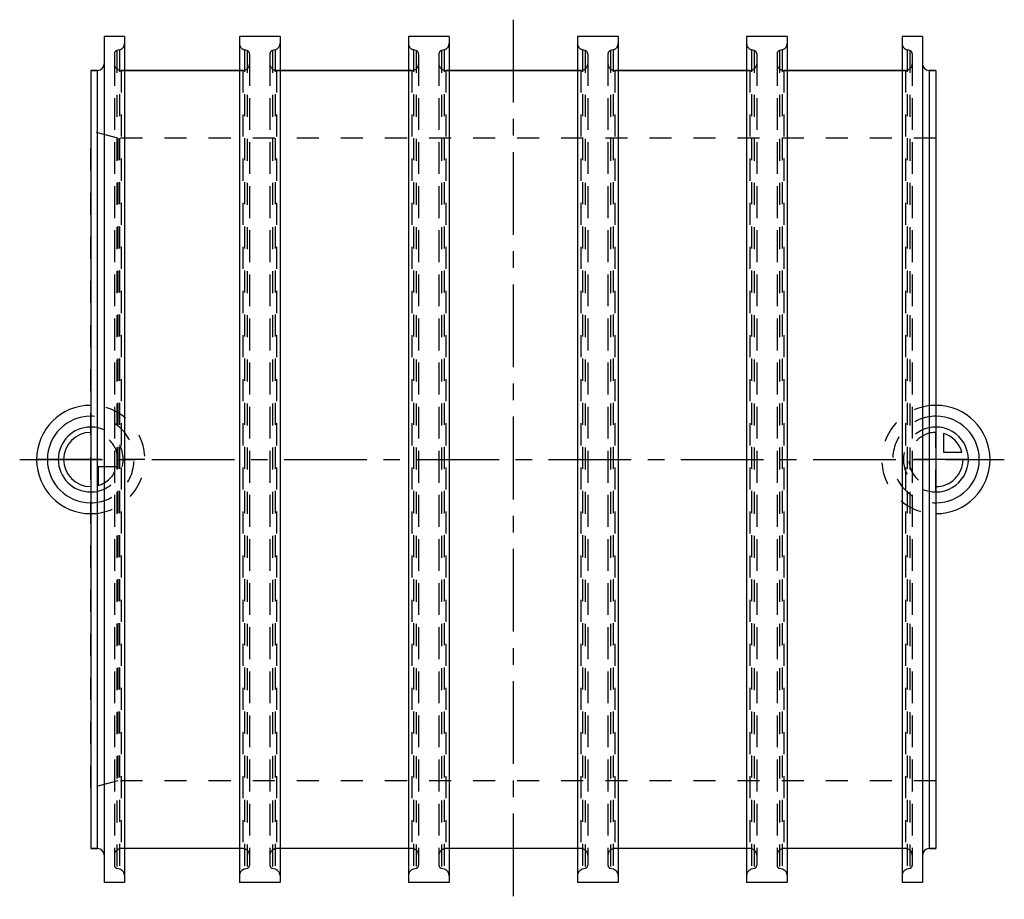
# Model space of a CAD drawing. Header units: millimetres. Extents: x 354 to 645, y 370 to 630.
import ezdxf

# ---------------------------------------------------------------- set-up
doc = ezdxf.new("R2010")
doc.units = ezdxf.units.MM
doc.header["$LTSCALE"] = 65.185185
doc.linetypes.add('CENTER', pattern=[0.6, 0.375, -0.075, 0.075, -0.075])
doc.linetypes.add('HIDDEN', pattern=[0.2, 0.1, -0.1])
for name, color, linetype in [('FASEN', 7, 'CONTINUOUS'), ('KOERPER', 7, 'CONTINUOUS'), ('KONST.EL_MIT_GEO', 7, 'CONTINUOUS'), ('KURVEN', 7, 'CONTINUOUS'), ('L1', 7, 'CONTINUOUS')]:
    doc.layers.add(name, color=color, linetype=linetype)

msp = doc.modelspace()

# ---------------------------------------------------------------- linework, layer by layer
at = {"layer": 'FASEN', "color": 8, "linetype": 'HIDDEN'}
for p, q in [((375, 402.86), (375, 597.14)), ((383, 595), (375, 597.14)), ((383, 595), (383, 405)), ((625, 595), (383, 595)), ((383, 405), (375, 402.86)), ((625, 405), (383, 405))]:
    msp.add_line(p, q, dxfattribs=at)
at = {"layer": 'KOERPER', "color": 7, "linetype": 'Continuous'}
for p, q in [((379, 625), (379, 375)), ((385, 625), (379, 625)), ((385, 625), (385, 375)), ((419, 625), (419, 375)), ((431, 625), (419, 625)), ((431, 625), (431, 375)), ((469, 625), (469, 375)), ((481, 625), (469, 625)), ((481, 625), (481, 375)), ((519, 625), (519, 375)), ((531, 625), (519, 625)), ((531, 625), (531, 375)), ((569, 625), (569, 375)), ((581, 625), (569, 625)), ((581, 625), (581, 375)), ((615, 625), (615, 375)), ((621, 625), (615, 625)), ((621, 625), (621, 375)), ((375, 615), (375, 385)), ((377, 615), (375, 615)), ((419, 615), (385, 615)), ((469, 615), (431, 615)), ((519, 615), (481, 615)), ((569, 615), (531, 615)), ((615, 615), (581, 615)), ((625, 615), (623, 615)), ((625, 615), (625, 385)), ((377, 385), (375, 385)), ((419, 385), (385, 385)), ((469, 385), (431, 385)), ((519, 385), (481, 385)), ((569, 385), (531, 385)), ((615, 385), (581, 385)), ((625, 385), (623, 385)), ((385, 375), (379, 375)), ((431, 375), (419, 375)), ((481, 375), (469, 375)), ((531, 375), (519, 375)), ((581, 375), (569, 375)), ((621, 375), (615, 375))]:
    msp.add_line(p, q, dxfattribs=at)
at = {"layer": 'KOERPER', "color": 8, "linetype": 'HIDDEN'}
for p, q in [((383.52, 621.07), (382.74, 620.86)), ((382.74, 620.86), (382.74, 379.14)), ((383.52, 621.07), (383.52, 378.93)), ((420.48, 621.07), (420.48, 378.93)), ((421.26, 620.86), (420.48, 621.07)), ((421.26, 620.86), (421.26, 379.14)), ((429.52, 621.07), (428.74, 620.86)), ((428.74, 620.86), (428.74, 379.14)), ((429.52, 621.07), (429.52, 378.93)), ((470.48, 621.07), (470.48, 378.93)), ((471.26, 620.86), (470.48, 621.07)), ((471.26, 620.86), (471.26, 379.14)), ((479.52, 621.07), (478.74, 620.86)), ((478.74, 620.86), (478.74, 379.14)), ((479.52, 621.07), (479.52, 378.93)), ((520.48, 621.07), (520.48, 378.93)), ((521.26, 620.86), (520.48, 621.07)), ((521.26, 620.86), (521.26, 379.14)), ((529.52, 621.07), (528.74, 620.86)), ((528.74, 620.86), (528.74, 379.14)), ((529.52, 621.07), (529.52, 378.93)), ((570.48, 621.07), (570.48, 378.93)), ((571.26, 620.86), (570.48, 621.07)), ((571.26, 620.86), (571.26, 379.14)), ((579.52, 621.07), (578.74, 620.86)), ((578.74, 620.86), (578.74, 379.14)), ((579.52, 621.07), (579.52, 378.93)), ((616.48, 621.07), (616.48, 378.93)), ((617.26, 620.86), (616.48, 621.07)), ((617.26, 620.86), (617.26, 379.14)), ((382, 619.89), (382, 380.11)), ((422, 619.89), (422, 380.11)), ((428, 619.89), (428, 380.11)), ((472, 619.89), (472, 380.11)), ((478, 619.89), (478, 380.11)), ((522, 619.89), (522, 380.11)), ((528, 619.89), (528, 380.11)), ((572, 619.89), (572, 380.11)), ((578, 619.89), (578, 380.11)), ((618, 619.89), (618, 380.11)), ((385, 615), (384, 615)), ((420, 615), (419, 615)), ((431, 615), (430, 615)), ((470, 615), (469, 615)), ((481, 615), (480, 615)), ((520, 615), (519, 615)), ((531, 615), (530, 615)), ((570, 615), (569, 615)), ((581, 615), (580, 615)), ((616, 615), (615, 615)), ((625, 595), (383, 595)), ((625, 405), (383, 405)), ((385, 385), (384, 385)), ((420, 385), (419, 385)), ((431, 385), (430, 385)), ((470, 385), (469, 385)), ((481, 385), (480, 385)), ((520, 385), (519, 385)), ((531, 385), (530, 385)), ((570, 385), (569, 385)), ((581, 385), (580, 385)), ((616, 385), (615, 385)), ((383.52, 378.93), (382.74, 379.14)), ((421.26, 379.14), (420.48, 378.93)), ((429.52, 378.93), (428.74, 379.14)), ((471.26, 379.14), (470.48, 378.93)), ((479.52, 378.93), (478.74, 379.14)), ((521.26, 379.14), (520.48, 378.93)), ((529.52, 378.93), (528.74, 379.14)), ((571.26, 379.14), (570.48, 378.93)), ((579.52, 378.93), (578.74, 379.14)), ((617.26, 379.14), (616.48, 378.93))]:
    msp.add_line(p, q, dxfattribs=at)
for centre, radius, start, end in [((383, 619.89), 1, 105, 180), ((383, 623), 2, 285, 360), ((421, 623), 2, 180, 255), ((421, 619.89), 1, 0, 75), ((429, 619.89), 1, 105, 180), ((429, 623), 2, 285, 360), ((471, 623), 2, 180, 255), ((471, 619.89), 1, 0, 75), ((479, 619.89), 1, 105, 180), ((479, 623), 2, 285, 360), ((521, 623), 2, 180, 255), ((521, 619.89), 1, 0, 75), ((529, 619.89), 1, 105, 180), ((529, 623), 2, 285, 360), ((571, 623), 2, 180, 255), ((571, 619.89), 1, 0, 75), ((579, 619.89), 1, 105, 180), ((579, 623), 2, 285, 360), ((617, 623), 2, 180, 255), ((617, 619.89), 1, 0, 75), ((383, 380.11), 1, 180, 255), ((383, 377), 2, 0, 75), ((421, 377), 2, 105, 180), ((421, 380.11), 1, 285, 360), ((429, 380.11), 1, 180, 255), ((429, 377), 2, 0, 75), ((471, 377), 2, 105, 180), ((471, 380.11), 1, 285, 360), ((479, 380.11), 1, 180, 255), ((479, 377), 2, 0, 75), ((521, 377), 2, 105, 180), ((521, 380.11), 1, 285, 360), ((529, 380.11), 1, 180, 255), ((529, 377), 2, 0, 75), ((571, 377), 2, 105, 180), ((571, 380.11), 1, 285, 360), ((579, 380.11), 1, 180, 255), ((579, 377), 2, 0, 75), ((617, 377), 2, 105, 180), ((617, 380.11), 1, 285, 360)]:
    msp.add_arc(centre, radius, start, end, dxfattribs=at)
at = {"layer": 'KONST.EL_MIT_GEO', "color": 7, "linetype": 'Continuous'}
for p, q in [((375, 615), (377, 615)), ((377, 385), (377, 615)), ((385, 615), (419, 615)), ((431, 615), (469, 615)), ((481, 615), (519, 615)), ((531, 615), (569, 615)), ((581, 615), (615, 615)), ((623, 615), (623, 385)), ((623, 615), (625, 615)), ((375, 385), (377, 385)), ((623, 385), (625, 385))]:
    msp.add_line(p, q, dxfattribs=at)
at = {"layer": 'KONST.EL_MIT_GEO', "color": 8, "linetype": 'HIDDEN'}
for p, q in [((379, 617), (379, 383)), ((382, 617), (382, 383)), ((384, 615), (384, 385)), ((384, 615), (385, 615)), ((419, 615), (420, 615)), ((420, 615), (420, 385)), ((422, 617), (422, 383)), ((428, 617), (428, 383)), ((430, 615), (430, 385)), ((430, 615), (431, 615)), ((469, 615), (470, 615)), ((470, 615), (470, 385)), ((472, 617), (472, 383)), ((478, 617), (478, 383)), ((480, 615), (480, 385)), ((480, 615), (481, 615)), ((519, 615), (520, 615)), ((520, 615), (520, 385)), ((522, 617), (522, 383)), ((528, 617), (528, 383)), ((530, 615), (530, 385)), ((530, 615), (531, 615)), ((569, 615), (570, 615)), ((570, 615), (570, 385)), ((572, 617), (572, 383)), ((578, 617), (578, 383)), ((580, 615), (580, 385)), ((580, 615), (581, 615)), ((615, 615), (616, 615)), ((616, 615), (616, 385)), ((618, 617), (618, 383)), ((621, 617), (621, 383))]:
    msp.add_line(p, q, dxfattribs=at)
at = {"layer": 'KONST.EL_MIT_GEO', "color": 7, "linetype": 'Continuous'}
for centre, start, end in [((377, 617), 270, 357.7714), ((623, 617), 180, 270), ((377, 383), 0, 90), ((623, 383), 90, 177.7714)]:
    msp.add_arc(centre, 2, start, end, dxfattribs=at)
at = {"layer": 'KONST.EL_MIT_GEO', "color": 8, "linetype": 'HIDDEN'}
for centre, start, end in [((377, 617), 357.7714, 360), ((384, 617), 180, 270), ((420, 617), 270, 360), ((430, 617), 180, 270), ((470, 617), 270, 360), ((480, 617), 180, 270), ((520, 617), 270, 360), ((530, 617), 180, 270), ((570, 617), 270, 360), ((580, 617), 180, 270), ((616, 617), 270, 360), ((384, 383), 90, 180), ((420, 383), 0, 90), ((430, 383), 90, 180), ((470, 383), 0, 90), ((480, 383), 90, 180), ((520, 383), 0, 90), ((530, 383), 90, 180), ((570, 383), 0, 90), ((580, 383), 90, 180), ((616, 383), 0, 90), ((623, 383), 177.7714, 180)]:
    msp.add_arc(centre, 2, start, end, dxfattribs=at)
at = {"layer": 'KURVEN', "color": 8, "linetype": 'HIDDEN'}
for p, q in [((625, 490.4), (625, 508)), ((375, 500), (375, 490.4)), ((391, 500), (375, 500)), ((625, 500), (615, 500)), ((377.2, 497.8), (377.2, 492.31)), ((382.69, 497.8), (377.2, 497.8))]:
    msp.add_line(p, q, dxfattribs=at)
at = {"layer": 'KURVEN', "color": 40, "linetype": 'Continuous'}
for p, q in [((627.2, 507.69), (627.2, 502.2)), ((627.2, 502.2), (632.69, 502.2)), ((375, 500), (359, 500)), ((634.6, 500), (625, 500))]:
    msp.add_line(p, q, dxfattribs=at)
for centre, radius, start, end in [((375, 500), 16, 90, 270), ((625, 500), 16, 270, 90), ((375, 500), 12.8, 90, 270), ((625, 500), 12.8, 270, 90), ((375, 500), 9.6, 90.0001, 270), ((375, 500), 8, 90.0001, 270), ((625, 500), 9.6, 269.9999, 90), ((625, 500), 8, 15.962, 74.038), ((625, 500), 8, 269.9999, 360)]:
    msp.add_arc(centre, radius, start, end, dxfattribs=at)
at = {"layer": 'KURVEN', "color": 8, "linetype": 'HIDDEN'}
for centre, radius, start, end in [((375, 500), 16, 270, 90), ((625, 500), 16, 90, 270), ((375, 500), 12.8, 270, 90), ((625, 500), 12.8, 90, 270), ((375, 500), 9.6, 270, 90.0001), ((375, 500), 8, 0, 90.0001), ((625, 500), 9.6, 90, 269.9999), ((625, 500), 8, 90, 269.9999), ((375, 500), 8, 285.962, 344.038)]:
    msp.add_arc(centre, radius, start, end, dxfattribs=at)
at = {"layer": 'L1', "color": 2, "linetype": 'CENTER'}
for p, q in [((500, 630), (500, 370)), ((354, 500), (645.22, 500))]:
    msp.add_line(p, q, dxfattribs=at)

doc.saveas('drawing.dxf')
